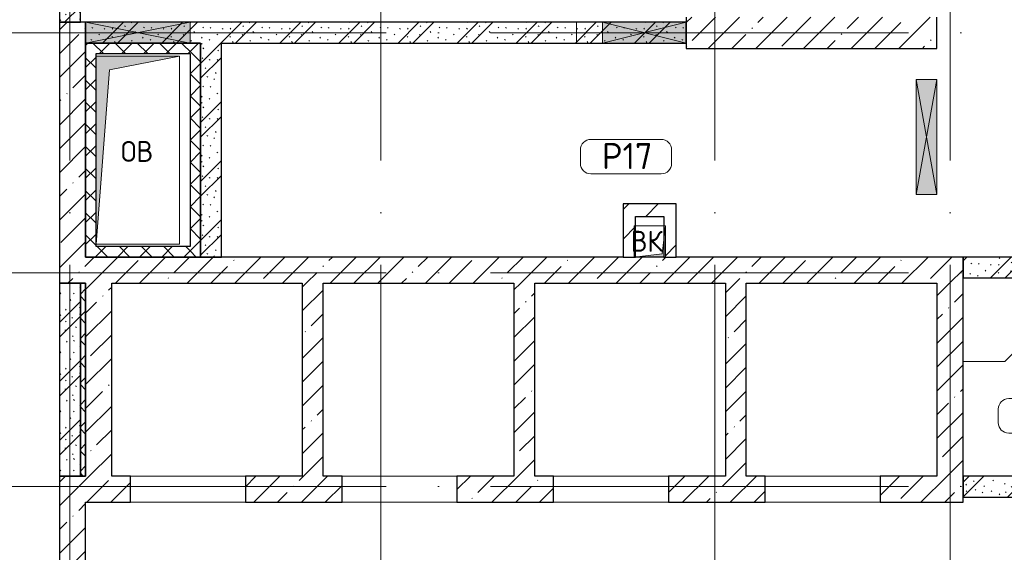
# Model space of a CAD drawing. Header units: millimetres. Extents: x -30540 to 175469, y -11730 to 122288.
# Tile 38 of 119: x 24355 to 33780, y 89070 to 94175. Entities that reach past the tile are written whole.
import ezdxf

# ---------------------------------------------------------------- set-up
doc = ezdxf.new("R2010")
doc.units = ezdxf.units.MM
doc.linetypes.add('3_ Штрих_ 1 х 1 мм', pattern=[400, 200, -200])
doc.linetypes.add('ADSK_Линия сетки', pattern=[5000, 4000, -500, 0, -500])
for name, color, linetype, lineweight in [('A-____-NOTE-TEXT', 7, 'Continuous', 18), ('A-AREA-____-IDEN', 7, 'Continuous', 9), ('A-DOOR-____-OTLN', 7, 'Continuous', 18), ('A-DOOR-OPNG-OTLN', 7, 'Continuous', 18), ('A-FLOR-____-OTLN', 7, 'Continuous', 18), ('A-GLAZ-____-MCUT', 7, 'Continuous', 9), ('A-GLAZ-____-OTLN', 7, 'Continuous', 18), ('A-WALL-____-MCUT', 7, 'Continuous', 40), ('A-WALL-____-PATT', 7, 'Continuous', 40), ('I-WALL-____-MCUT', 7, 'Continuous', 40), ('M-EQPM-____-OTLN', 7, 'Continuous', 18), ('P-SANR-FIXT-OTLN', 7, 'Continuous', 18), ('S-BEAM-____-OTLN', 7, 'Continuous', 18), ('S-COLS-____-MCUT', 7, 'Continuous', 40), ('S-COLS-____-OTLN', 7, 'Continuous', 18), ('S-GRID-____-OTLN', 7, 'Continuous', 9)]:
    doc.layers.add(name, color=color, linetype=linetype, lineweight=lineweight)
doc.styles.add('GOST Common', font='GOST_Common.ttf', dxfattribs={"height": 200})
doc.styles.add('GOST Common_3', font='GOST_Common.ttf', dxfattribs={"height": 250})
pattern_1 = [(45, (0, 0), (-228.0985, 228.0985), []), (45, (228.1, 0), (-228.0985, 228.0985), [403.225, -80.645, 6.706, -73.939])]
pattern_2 = [(135, (300.56, 377.28), (-565.6854, 6e-14), [10, -790]), (135, (349.8, 474.73), (-565.6854, 6e-14), [10, -790]), (135, (423.93, 473.06), (-565.6854, 6e-14), [10, -790]), (135, (229.92, 447.9), (-565.6854, 6e-14), [10, -790]), (135, (155.08, 447.9), (-565.6854, 6e-14), [10, -790]), (135, (114.9, 369.03), (-565.6854, 6e-14), [10, -790]), (135, (132.43, 285.8), (-565.6854, 6e-14), [10, -790]), (135, (214.66, 322), (-565.6854, 6e-14), [10, -790]), (135, (198.16, 261.88), (-565.6854, 6e-14), [10, -790]), (135, (45.2, 272.9), (-565.6854, 6e-14), [10, -790]), (135, (42.32, 336.16), (-565.6854, 6e-14), [10, -790]), (135, (92.26, 192.24), (-565.6854, 6e-14), [10, -790]), (135, (7.07, 149.2), (-565.6854, 6e-14), [10, -790]), (135, (80.6, 95.1), (-565.6854, 6e-14), [10, -790]), (135, (79.53, 36.94), (-565.6854, 6e-14), [10, -790]), (135, (153.87, 74.56), (-565.6854, 6e-14), [10, -790]), (135, (228.35, 124.8), (-565.6854, 6e-14), [10, -790]), (135, (279.75, 180.4), (-565.6854, 6e-14), [10, -790]), (135, (282.9, 31.63), (-565.6854, 6e-14), [10, -790]), (135, (377.38, 53.45), (-565.6854, 6e-14), [10, -790]), (135, (352.28, 102.7), (-565.6854, 6e-14), [10, -790]), (135, (354.05, 0), (-565.6854, 6e-14), [10, -790]), (135, (553.23, 16.45), (-565.6854, 6e-14), [10, -790]), (135, (542.38, 63.45), (-565.6854, 6e-14), [10, -790]), (135, (536.58, 239.3), (-565.6854, 6e-14), [10, -790]), (135, (475.85, 203.9), (-565.6854, 6e-14), [10, -790]), (135, (475.85, 316.54), (-565.6854, 6e-14), [10, -790]), (135, (520.8, 408.7), (-565.6854, 6e-14), [10, -790]), (135, (551.1, 470.8), (-565.6854, 6e-14), [10, -790]), (135, (235.25, 537.93), (-565.6854, 6e-14), [10, -790]), (135, (407.25, 547.65), (-565.6854, 6e-14), [10, -790]), (135, (94.5, 558.6), (-565.6854, 6e-14), [10, -790]), (135, (46.4, 532.3), (-565.6854, 6e-14), [10, -790]), (135, (85.56, 465.04), (-565.6854, 6e-14), [10, -790]), (135, (355.53, 181.14), (-565.6854, 6e-14), [10, -790]), (135, (362.23, 243.6), (-565.6854, 6e-14), [10, -790]), (135, (413.45, 344.1), (-565.6854, 6e-14), [10, -790]), (135, (286.3, 273.25), (-565.6854, 6e-14), [10, -790]), (135, (423.02, 263.72), (-565.6854, 6e-14), [10, -790]), (135, (162.94, 190.2), (-565.6854, 6e-14), [10, -790]), (135, (470.25, 120.93), (-565.6854, 6e-14), [10, -790]), (135, (484.48, 9.78), (-565.6854, 6e-14), [10, -790]), (45, (0, 212.13), (-565.6854, 0), []), (45, (212.13, 0), (-565.6854, 0), []), (45, (353.55, 0), (-565.6854, 0), []), (45, (0, 353.55), (-565.6854, 0), [])]
pattern_3 = [(45, (0, 0), (-424.264, 424.264), []), (45, (0, 282.8), (-424.264, 424.264), [])]
pattern_4 = [(45, (0, 0), (-106.06602, 106.06602), []), (135, (0, 0), (-106.06602, -106.06602), [])]

# ---------------------------------------------------------------- blocks, each defined once
blk = doc.blocks.new('КР-Проем - Настраиваемый-3591480-01 ЭО')
at = {"layer": 'A-DOOR-OPNG-OTLN', "color": 254, "lineweight": 13, "true_color": 0xcccccc}
for p, q in [((-550, 125), (550, 125)), ((-550, -125), (550, -125))]:
    blk.add_line(p, q, dxfattribs=at)
blk = doc.blocks.new('АР_Отверстие прямоугольное - ОВ-4744132-01 ЭО')
at = {"layer": 'A-GLAZ-____-OTLN', "lineweight": 13, "true_color": 0xf9f9f9}
blk.add_hatch(color=7, dxfattribs=at).paths.add_polyline_path([(625, -100), (625, 100), (-375, 100), (-375, -100)])
at = {"layer": 'A-GLAZ-____-MCUT', "color": 254, "lineweight": 15, "true_color": 0xcccccc}
for p, q in [((-375, 100), (-375, -100)), ((625, 100), (625, -100))]:
    blk.add_line(p, q, dxfattribs=at)
at = {"layer": 'A-GLAZ-____-OTLN', "color": 254, "lineweight": 5, "true_color": 0xcccccc}
for p, q in [((625, 100), (-375, -100)), ((-375, 100), (625, -100))]:
    blk.add_line(p, q, dxfattribs=at)
at = {"layer": 'A-GLAZ-____-OTLN', "color": 254, "lineweight": 13, "true_color": 0xcccccc}
for p, q in [((625, 100), (-375, 100)), ((-375, 100), (-375, -100)), ((625, -100), (625, 100)), ((-375, -100), (625, -100))]:
    blk.add_line(p, q, dxfattribs=at)
blk = doc.blocks.new('АР_Отверстие прямоугольное - ОВВ-4487244-01 ЭО')
at = {"layer": 'A-GLAZ-____-OTLN', "lineweight": 13, "true_color": 0xf9f9f9}
blk.add_hatch(color=7, dxfattribs=at).paths.add_polyline_path([(-275, 100), (-275, -100), (525, -100), (525, 100)])
at = {"layer": 'A-GLAZ-____-MCUT', "color": 254, "lineweight": 15, "true_color": 0xcccccc}
for p, q in [((-275, 100), (-275, -100)), ((525, 100), (525, -100))]:
    blk.add_line(p, q, dxfattribs=at)
at = {"layer": 'A-GLAZ-____-OTLN', "color": 254, "lineweight": 5, "true_color": 0xcccccc}
for p, q in [((525, 100), (-275, -100)), ((-275, 100), (525, -100))]:
    blk.add_line(p, q, dxfattribs=at)
at = {"layer": 'A-GLAZ-____-OTLN', "color": 254, "lineweight": 13, "true_color": 0xcccccc}
for p, q in [((525, 100), (-275, 100)), ((-275, 100), (-275, -100)), ((525, -100), (525, 100)), ((-275, -100), (525, -100))]:
    blk.add_line(p, q, dxfattribs=at)
blk = doc.blocks.new('АР_Отверстие прямоугольное - ОВВ-3666094-01 ЭО')
at = {"layer": 'A-GLAZ-____-OTLN', "lineweight": 13, "true_color": 0xf9f9f9}
blk.add_hatch(color=7, dxfattribs=at).paths.add_polyline_path([(-425, -100), (675, -100), (675, 100), (-425, 100)])
at = {"layer": 'A-GLAZ-____-MCUT', "color": 254, "lineweight": 15, "true_color": 0xcccccc}
for p, q in [((-425, 100), (-425, -100)), ((675, 100), (675, -100))]:
    blk.add_line(p, q, dxfattribs=at)
at = {"layer": 'A-GLAZ-____-OTLN', "color": 254, "lineweight": 5, "true_color": 0xcccccc}
for p, q in [((675, 100), (-425, -100)), ((-425, 100), (675, -100))]:
    blk.add_line(p, q, dxfattribs=at)
at = {"layer": 'A-GLAZ-____-OTLN', "color": 254, "lineweight": 13, "true_color": 0xcccccc}
for p, q in [((675, 100), (-425, 100)), ((-425, 100), (-425, -100)), ((675, -100), (675, 100)), ((-425, -100), (675, -100))]:
    blk.add_line(p, q, dxfattribs=at)
blk = doc.blocks.new('АР_Перемычка - 200_Уx2_50x5__250-Оп_0_50х5_-4826041-01 ЭО')
at = {"layer": 'S-BEAM-____-OTLN', "color": 254, "linetype": '3_ Штрих_ 1 х 1 мм', "lineweight": 15, "true_color": 0xdcdcdc}
for p, q in [((-750, 100), (-750, -100)), ((500, 100), (500, -100)), ((-750, 0), (-500, 0)), ((-500, 0), (500, 0))]:
    blk.add_line(p, q, dxfattribs=at)
blk = doc.blocks.new('АР_Перемычка1 - 200_Ар_10x3_ Оп_Уx1_50x5__250-0_50x5_-4487247-01 ЭО')
at = {"layer": 'S-BEAM-____-OTLN', "color": 254, "linetype": '3_ Штрих_ 1 х 1 мм', "lineweight": 15, "true_color": 0xdcdcdc}
for p, q in [((-400, 100), (-400, -100)), ((650, 100), (650, -100)), ((-400, 0), (400, 0)), ((400, 0), (650, 0))]:
    blk.add_line(p, q, dxfattribs=at)
blk = doc.blocks.new('АР_Канал вертикальный прямоугольный - ВК-7279905-01 ЭО')
at = {"layer": 'M-EQPM-____-OTLN', "lineweight": 13, "true_color": 0xe2e2e2}
blk.add_hatch(color=254, dxfattribs=at).paths.add_polyline_path([(-150, 150), (-150, -150), (-120, 120), (150, 150)])
at = {"layer": 'M-EQPM-____-OTLN', "color": 253, "lineweight": 13, "true_color": 0xaaaaaa}
for p, q in [((150, 150), (-150, 150)), ((-150, 150), (-150, -150)), ((150, 150), (-150, 150)), ((-150, 150), (-150, -150)), ((-150, -150), (-150, 150)), ((-150, 150), (150, 150)), ((-150, -150), (-120, 120)), ((-150, -150), (-120, 120)), ((-120, 120), (150, 150)), ((-120, 120), (150, 150)), ((150, -150), (150, 150)), ((150, 150), (150, -150)), ((-150, -150), (150, -150)), ((150, -150), (-150, -150))]:
    blk.add_line(p, q, dxfattribs=at)
blk = doc.blocks.new('АР_Канал вертикальный прямоугольный - ОВ-3402237-01 ЭО')
at = {"layer": 'M-EQPM-____-OTLN', "lineweight": 13, "true_color": 0xe2e2e2}
blk.add_hatch(color=254, dxfattribs=at).paths.add_polyline_path([(-400, -900), (-270, 770), (400, 900), (-400, 900)])
at = {"layer": 'M-EQPM-____-OTLN', "color": 253, "lineweight": 13, "true_color": 0xaaaaaa}
for p, q in [((400, 900), (-400, 900)), ((-400, 900), (-400, -900)), ((400, 900), (-400, 900)), ((-400, 900), (-400, -900)), ((-400, -900), (-400, 900)), ((-400, 900), (400, 900)), ((-270, 770), (400, 900)), ((-270, 770), (400, 900)), ((400, -900), (400, 900)), ((400, 900), (400, -900)), ((-400, -900), (-270, 770)), ((-400, -900), (-270, 770)), ((-400, -900), (400, -900)), ((400, -900), (-400, -900))]:
    blk.add_line(p, q, dxfattribs=at)
blk = doc.blocks.new('A-PLU-Shower_Corner_2D1 - 800x800-2371077-01 ЭО')
at = {"layer": 'P-SANR-FIXT-OTLN', "color": 253, "lineweight": 13, "true_color": 0xaaaaaa}
for p, q in [((-400, 800), (-800, 400)), ((-400, 800), (-800, 400)), ((0, 800), (-400, 800)), ((-400, 800), (0, 800)), ((0, 0), (0, 800)), ((0, 800), (0, 0)), ((-800, 400), (-800, 0)), ((-800, 0), (-800, 400)), ((0, 0), (-800, 0)), ((-800, 0), (0, 0))]:
    blk.add_line(p, q, dxfattribs=at)
blk = doc.blocks.new('Наметкина 10_РД_АР_К2_отсоединено_rvt-1-01 ЭО')
at = {"layer": 'A-WALL-____-PATT', "lineweight": 5, "true_color": 0xcccccc}
h = blk.add_hatch(dxfattribs=at)
h.set_pattern_fill('FP_51', color=254, style=0, pattern_type=2)
h.set_pattern_definition(pattern_2)
h.paths.add_polyline_path([(24935.3, 94150), (24935.3, 94735), (24735.3, 94735), (24735.3, 94150)])
h = blk.add_hatch(dxfattribs=at)
h.set_pattern_fill('FP_27', color=254, style=0, pattern_type=2)
h.set_pattern_definition(pattern_1)
h.paths.add_polyline_path([(24985.3, 91900), (24985.3, 94150), (24735.3, 94150), (24735.3, 91900)])
h = blk.add_hatch(dxfattribs=at)
h.set_pattern_fill('FP_51', color=254, style=0, pattern_type=2)
h.set_pattern_definition(pattern_2)
h.paths.add_polyline_path([(29935.3, 93950), (30735.3, 93950), (30735.3, 94150), (24985.3, 94150), (24985.3, 93950), (28674.7, 93950)])
h = blk.add_hatch(dxfattribs=at)
h.set_pattern_fill('FP_53', color=254, style=0, pattern_type=2)
h.set_pattern_definition(pattern_4)
h.paths.add_polyline_path([(25985.3, 93850), (26085.3, 93850), (26085.3, 93950), (24985.3, 93950), (24985.3, 93850), (25085.3, 93850)])
h = blk.add_hatch(dxfattribs=at)
h.set_pattern_fill('FP_51', color=254, style=0, pattern_type=2)
h.set_pattern_definition(pattern_2)
h.paths.add_polyline_path([(26285.3, 91900), (26285.3, 93950), (26085.3, 93950), (26085.3, 91900)])
h = blk.add_hatch(dxfattribs=at)
h.set_pattern_fill('FP_53', color=254, style=0, pattern_type=2)
h.set_pattern_definition(pattern_4)
h.paths.add_polyline_path([(25085.3, 91900), (25085.3, 93850), (24985.3, 93849.2), (24985.3, 91900)])
h = blk.add_hatch(dxfattribs=at)
h.set_pattern_fill('FP_53', color=254, style=0, pattern_type=2)
h.set_pattern_definition(pattern_4)
h.paths.add_polyline_path([(26085.3, 91900), (26085.3, 93850), (25985.3, 93849.2), (25985.3, 91900)])
h = blk.add_hatch(dxfattribs=at)
h.set_pattern_fill('FP_52', color=254, style=0, pattern_type=2)
h.set_pattern_definition(pattern_3)
h.paths.add_polyline_path([(30520.3, 92290), (30640.3, 92290), (30640.3, 92410), (30130.3, 92410), (30130.3, 92290), (30250.3, 92290)])
h = blk.add_hatch(dxfattribs=at)
h.set_pattern_fill('FP_52', color=254, style=0, pattern_type=2)
h.set_pattern_definition(pattern_3)
h.paths.add_polyline_path([(30130.3, 91900), (30250.3, 91901.7), (30250.3, 92290), (30130.3, 92290)])
h = blk.add_hatch(dxfattribs=at)
h.set_pattern_fill('FP_52', color=254, style=0, pattern_type=2)
h.set_pattern_definition(pattern_3)
h.paths.add_polyline_path([(30640.3, 91900), (30640.3, 92290), (30520.3, 92290), (30520.3, 92065), (30535.3, 92200), (30535.3, 91900)])
h = blk.add_hatch(dxfattribs=at)
h.set_pattern_fill('FP_53', color=254, style=0, pattern_type=2)
h.set_pattern_definition(pattern_4)
h.paths.add_polyline_path([(25985.3, 91900), (25985.3, 92000), (25085.3, 92000), (25085.3, 91900)])
h = blk.add_hatch(dxfattribs=at)
h.set_pattern_fill('FP_27', color=254, style=0, pattern_type=2)
h.set_pattern_definition(pattern_1)
h.paths.add_polyline_path([(32754.1, 91650), (33385.3, 91650), (33385.3, 91900), (24735.3, 91900), (24735.3, 91650), (31310.3, 91650)])
h = blk.add_hatch(dxfattribs=at)
h.set_pattern_fill('FP_51', color=254, style=0, pattern_type=2)
h.set_pattern_definition(pattern_2)
h.paths.add_polyline_path([(35205.3, 91700), (35235.3, 91700), (35235.3, 91900), (33385.3, 91900), (33385.3, 91700), (34935.3, 91700)])
h = blk.add_hatch(dxfattribs=at)
h.set_pattern_fill('FP_51', color=254, style=0, pattern_type=2)
h.set_pattern_definition(pattern_2)
h.paths.add_polyline_path([(24935.3, 89800), (24935.3, 91650), (24735.3, 91650), (24735.3, 89800)])
h = blk.add_hatch(dxfattribs=at)
h.set_pattern_fill('FP_53', color=254, style=0, pattern_type=2)
h.set_pattern_definition(pattern_4)
h.paths.add_polyline_path([(24985.3, 89800), (24985.3, 91650), (24935.3, 91650), (24935.3, 89800)])
h = blk.add_hatch(dxfattribs=at)
h.set_pattern_fill('FP_27', color=254, style=0, pattern_type=2)
h.set_pattern_definition(pattern_1)
h.paths.add_polyline_path([(25235.3, 89800), (25235.3, 91650), (24985.3, 91650), (24985.3, 89800)])
h = blk.add_hatch(dxfattribs=at)
h.set_pattern_fill('FP_27', color=254, style=0, pattern_type=2)
h.set_pattern_definition(pattern_1)
h.paths.add_polyline_path([(27260.3, 89800), (27260.3, 91650), (27060.3, 91650), (27060.3, 89800)])
h = blk.add_hatch(dxfattribs=at)
h.set_pattern_fill('FP_27', color=254, style=0, pattern_type=2)
h.set_pattern_definition(pattern_1)
h.paths.add_polyline_path([(29285.3, 89800), (29285.3, 91650), (29085.3, 91650), (29085.3, 89800)])
h = blk.add_hatch(dxfattribs=at)
h.set_pattern_fill('FP_27', color=254, style=0, pattern_type=2)
h.set_pattern_definition(pattern_1)
h.paths.add_polyline_path([(31310.3, 89800), (31310.3, 91650), (31110.3, 91650), (31110.3, 89800)])
h = blk.add_hatch(dxfattribs=at)
h.set_pattern_fill('FP_27', color=254, style=0, pattern_type=2)
h.set_pattern_definition(pattern_1)
h.paths.add_polyline_path([(33385.3, 89800), (33385.3, 91650), (33135.3, 91650), (33135.3, 89800)])
h = blk.add_hatch(dxfattribs=at)
h.set_pattern_fill('FP_27', color=254, style=0, pattern_type=2)
h.set_pattern_definition(pattern_1)
h.paths.add_polyline_path([(33385.3, 89550), (33385.3, 89800), (32590.3, 89800), (32590.3, 89550), (32754.1, 89550)])
h.paths.add_polyline_path([(29465.3, 89550), (29465.3, 89800), (28540.3, 89800), (28540.3, 89550), (28674.7, 89550)])
h.paths.add_polyline_path([(31490.3, 89550), (31490.3, 89800), (30565.3, 89800), (30565.3, 89550)])
h.paths.add_polyline_path([(27440.3, 89550), (27440.3, 89800), (26515.3, 89800), (26515.3, 89550)])
h.paths.add_polyline_path([(25415.3, 89550), (25415.3, 89800), (24735.3, 89800), (24735.3, 89550), (24985.3, 89550)])
h = blk.add_hatch(dxfattribs=at)
h.set_pattern_fill('FP_51', color=254, style=0, pattern_type=2)
h.set_pattern_definition(pattern_2)
h.paths.add_polyline_path([(35235.3, 89600), (35235.3, 89800), (35135.3, 89800), (35135.3, 89600)])
h.paths.add_polyline_path([(33385.3, 89600), (34235.3, 89600), (34235.3, 89800), (33385.3, 89800)])
h = blk.add_hatch(dxfattribs=at)
h.set_pattern_fill('FP_27', color=254, style=0, pattern_type=2)
h.set_pattern_definition(pattern_1)
h.paths.add_polyline_path([(24985.3, 86850), (24985.3, 89550), (24735.3, 89550), (24735.3, 86850)])
at = {"layer": 'S-COLS-____-OTLN', "lineweight": 5, "true_color": 0xcccccc}
h = blk.add_hatch(dxfattribs=at)
h.set_pattern_fill('FP_27', color=254, style=0, pattern_type=2)
h.set_pattern_definition(pattern_1)
h.paths.add_polyline_path([(30735.3, 93900), (33135.3, 93900), (33135.3, 94200), (30735.3, 94200), (30735.3, 93950)])
at = {"layer": 'A-FLOR-____-OTLN', "color": 254, "lineweight": 13, "true_color": 0xcccccc}
for p, q in [((26515.3, 89550), (25415.3, 89550)), ((28540.3, 89550), (27440.3, 89550)), ((30565.3, 89550), (29465.3, 89550)), ((32590.3, 89550), (31490.3, 89550))]:
    blk.add_line(p, q, dxfattribs=at)
at = {"layer": 'A-WALL-____-MCUT', "color": 254, "lineweight": 30, "true_color": 0xcccccc}
for p, q in [((24735.3, 94735), (24735.3, 94150)), ((24935.3, 94150), (24935.3, 94735)), ((24735.3, 94150), (24735.3, 91900)), ((24985.3, 94150), (24735.3, 94150)), ((24735.3, 94150), (24935.3, 94150)), ((25985.3, 94150), (24985.3, 94150)), ((24985.3, 94150), (24985.3, 93950)), ((24985.3, 93950), (24985.3, 94150)), ((29935.3, 94150), (25985.3, 94150)), ((30735.3, 94150), (29935.3, 94150)), ((30735.3, 93950), (30735.3, 94150)), ((24985.3, 93950), (25985.3, 93950)), ((24985.3, 93950), (24985.3, 93850)), ((25985.3, 93950), (24985.3, 93950)), ((24985.3, 91900), (24985.3, 93950)), ((25985.3, 93950), (26085.3, 93950)), ((26085.3, 93950), (25985.3, 93950)), ((26085.3, 93850), (26085.3, 93950)), ((26285.3, 93950), (29935.3, 93950)), ((29935.3, 93950), (30735.3, 93950)), ((24985.3, 93850), (24985.3, 91900)), ((25085.3, 93850), (25985.3, 93850)), ((25085.3, 92000), (25085.3, 93850)), ((25985.3, 93850), (25985.3, 92000)), ((26085.3, 91900), (26085.3, 93850)), ((25985.3, 92000), (25085.3, 92000)), ((24735.3, 91900), (24735.3, 91650)), ((30130.3, 91900), (24985.3, 91900)), ((24985.3, 91900), (25085.3, 91900)), ((25085.3, 91900), (25985.3, 91900)), ((25985.3, 91900), (26085.3, 91900)), ((30130.3, 91900), (30250.3, 91900)), ((30520.3, 91900), (30250.3, 91900)), ((30520.3, 91900), (30640.3, 91900)), ((33385.3, 91900), (30640.3, 91900)), ((33385.3, 91650), (33385.3, 91900)), ((24735.3, 91650), (24985.3, 91650)), ((24935.3, 91650), (24735.3, 91650)), ((24735.3, 91650), (24735.3, 89800)), ((24935.3, 89800), (24935.3, 91650)), ((24935.3, 91650), (24935.3, 89800)), ((24985.3, 91650), (24935.3, 91650)), ((24985.3, 91650), (24985.3, 89800)), ((24985.3, 89800), (24985.3, 91650)), ((25235.3, 91650), (27060.3, 91650)), ((25235.3, 89800), (25235.3, 91650)), ((27060.3, 91650), (27060.3, 89800)), ((27260.3, 91650), (29085.3, 91650)), ((27260.3, 89800), (27260.3, 91650)), ((29085.3, 91650), (29085.3, 89800)), ((29285.3, 91650), (31110.3, 91650)), ((29285.3, 89800), (29285.3, 91650)), ((31110.3, 91650), (31110.3, 89800)), ((31310.3, 91650), (33135.3, 91650)), ((31310.3, 89800), (31310.3, 91650)), ((33135.3, 91650), (33135.3, 89800)), ((33385.3, 89800), (33385.3, 91650)), ((24985.3, 89800), (24735.3, 89800)), ((24735.3, 89800), (24735.3, 89550)), ((24735.3, 89800), (24935.3, 89800)), ((24935.3, 89800), (24985.3, 89800)), ((25415.3, 89800), (25235.3, 89800)), ((25415.3, 89550), (25415.3, 89800)), ((27060.3, 89800), (26515.3, 89800)), ((26515.3, 89800), (26515.3, 89550)), ((27440.3, 89800), (27260.3, 89800)), ((27440.3, 89550), (27440.3, 89800)), ((29085.3, 89800), (28540.3, 89800)), ((28540.3, 89800), (28540.3, 89550)), ((29465.3, 89800), (29285.3, 89800)), ((29465.3, 89550), (29465.3, 89800)), ((31110.3, 89800), (30565.3, 89800)), ((30565.3, 89800), (30565.3, 89550)), ((31490.3, 89800), (31310.3, 89800)), ((31490.3, 89550), (31490.3, 89800)), ((33135.3, 89800), (32590.3, 89800)), ((32590.3, 89800), (32590.3, 89550)), ((33385.3, 89550), (33385.3, 89800)), ((24735.3, 89550), (24735.3, 88900)), ((24985.3, 89550), (25415.3, 89550)), ((24985.3, 88900), (24985.3, 89550)), ((26515.3, 89550), (27440.3, 89550)), ((28540.3, 89550), (29465.3, 89550)), ((30565.3, 89550), (31490.3, 89550)), ((32590.3, 89550), (33385.3, 89550))]:
    blk.add_line(p, q, dxfattribs=at)
at = {"layer": 'I-WALL-____-MCUT', "color": 254, "lineweight": 30, "true_color": 0xcccccc}
for p, q in [((26085.3, 93950), (26085.3, 91900)), ((26285.3, 91900), (26285.3, 93950)), ((30640.3, 92410), (30130.3, 92410)), ((30130.3, 92410), (30130.3, 92290)), ((30640.3, 92290), (30640.3, 92410)), ((30130.3, 92290), (30130.3, 91900)), ((30250.3, 92290), (30520.3, 92290)), ((30250.3, 91900), (30250.3, 92290)), ((30520.3, 92290), (30520.3, 91900)), ((30640.3, 91900), (30640.3, 92290)), ((26085.3, 91900), (26285.3, 91900)), ((35235.3, 91900), (33385.3, 91900)), ((33385.3, 91900), (33385.3, 91700)), ((33385.3, 91700), (35235.3, 91700)), ((34235.3, 89800), (33385.3, 89800)), ((33385.3, 89800), (33385.3, 89600)), ((33385.3, 89600), (34235.3, 89600))]:
    blk.add_line(p, q, dxfattribs=at)
at = {"layer": 'S-COLS-____-MCUT', "color": 254, "lineweight": 30, "true_color": 0xcccccc}
for p, q in [((30735.3, 94200), (30735.3, 94150)), ((33135.3, 93900), (33135.3, 94200)), ((30735.3, 94150), (30735.3, 93950)), ((30735.3, 93950), (30735.3, 93900)), ((30735.3, 93900), (33135.3, 93900))]:
    blk.add_line(p, q, dxfattribs=at)
at = {"layer": 'A-DOOR-____-OTLN', "color": 254, "lineweight": 13, "true_color": 0xcccccc}
for p in [(25965.3, 89675), (27990.3, 89675), (30015.3, 89675), (32040.3, 89675)]:
    blk.add_blockref('КР-Проем - Настраиваемый-3591480-01 ЭО', p, dxfattribs=at)
at = {"layer": 'A-GLAZ-____-OTLN', "color": 254, "lineweight": 13, "true_color": 0xcccccc}
blk.add_blockref('АР_Отверстие прямоугольное - ОВ-4744132-01 ЭО', (25360.3, 94050), dxfattribs=at)
for name, p, rotation in [('АР_Отверстие прямоугольное - ОВВ-4487244-01 ЭО', (30460.3, 94050), 180), ('АР_Отверстие прямоугольное - ОВВ-3666094-01 ЭО', (33035.3, 92925), 89.9999999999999)]:
    blk.add_blockref(name, p, dxfattribs=dict(at, rotation=rotation))
at = {"layer": 'M-EQPM-____-OTLN', "color": 253, "lineweight": 5, "true_color": 0xaaaaaa}
blk.add_blockref('АР_Канал вертикальный прямоугольный - ОВ-3402237-01 ЭО', (25485.3, 92925), dxfattribs=at)
at = {"layer": 'M-EQPM-____-OTLN', "color": 253, "lineweight": 5, "true_color": 0xaaaaaa, "rotation": 180}
blk.add_blockref('АР_Канал вертикальный прямоугольный - ВК-7279905-01 ЭО', (30385.3, 92050), dxfattribs=at)
at = {"layer": 'P-SANR-FIXT-OTLN', "color": 253, "lineweight": 5, "true_color": 0xaaaaaa, "rotation": 180}
blk.add_blockref('A-PLU-Shower_Corner_2D1 - 800x800-2371077-01 ЭО', (33385.3, 91700), dxfattribs=at)
at = {"layer": 'S-BEAM-____-OTLN', "color": 254, "lineweight": 13, "true_color": 0xcccccc}
blk.add_blockref('АР_Перемычка - 200_Уx2_50x5__250-Оп_0_50х5_-4826041-01 ЭО', (25485.3, 94050), dxfattribs=at)
at = {"layer": 'S-BEAM-____-OTLN', "color": 254, "lineweight": 13, "true_color": 0xcccccc, "rotation": 180}
blk.add_blockref('АР_Перемычка1 - 200_Ар_10x3_ Оп_Уx1_50x5__250-0_50x5_-4487247-01 ЭО', (30335.3, 94050), dxfattribs=at)
at = {"layer": 'A-____-NOTE-TEXT', "color": 253, "lineweight": 5, "true_color": 0xaaaaaa, "char_height": 200, "width": 400.844, "attachment_point": 1, "style": 'GOST Common'}
for s, insert in [('ОВ', (25323.1, 93012.2)), ('ВК', (30203.5, 92151.2))]:
    blk.add_mtext(s, dxfattribs=dict(at, insert=insert))
blk = doc.blocks.new('Марка помещения 2 - Марка помещения 2-1605974-01 ЭО')
at = {"layer": 'A-AREA-____-IDEN', "color": 253, "true_color": 0xaaaaaa}
for p, q in [((-1.797, 0.841), (1.569, 0.841)), ((-2.297, -0.309), (-2.297, 0.341)), ((2.069, 0.341), (2.069, -0.309)), ((1.569, -0.809), (-1.797, -0.809))]:
    blk.add_line(p, q, dxfattribs=at)
for centre, start, end in [((-1.797, 0.341), 90, 180), ((1.569, 0.341), 0, 90), ((-1.797, -0.309), 180, 270), ((1.569, -0.309), 270, 360)]:
    blk.add_arc(centre, 0.5, start, end, dxfattribs=at)

msp = doc.modelspace()

# ---------------------------------------------------------------- linework, layer by layer
at = {"layer": 'S-GRID-____-OTLN', "color": 253, "linetype": 'ADSK_Линия сетки', "true_color": 0xaaaaaa}
for p, q in [((24835.3, 67824.7), (24835.3, 122287.9)), ((27810.3, 67824.7), (27810.3, 122287.9)), ((31010.3, 67824.7), (31010.3, 122287.9)), ((33260.3, 67824.7), (33260.3, 122287.9)), ((67863.4, 94050), (9800.2, 94050)), ((67863.4, 91750), (9800.2, 91750)), ((67863.4, 89700), (9800.2, 89700))]:
    msp.add_line(p, q, dxfattribs=at)

# ---------------------------------------------------------------- block references
at = {"lineweight": 5}
msp.add_blockref('Наметкина 10_РД_АР_К2_отсоединено_rvt-1-01 ЭО', (0, 0), dxfattribs=at)
at = {"layer": 'A-AREA-____-IDEN', "color": 253, "true_color": 0xaaaaaa, "xscale": 199.9999999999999, "yscale": 199.9999999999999, "zscale": 199.9999999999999}
for p in [(30182, 92859.3), (34181.6, 90374.8)]:
    msp.add_blockref('Марка помещения 2 - Марка помещения 2-1605974-01 ЭО', p, dxfattribs=at)

# ---------------------------------------------------------------- texts
at = {"layer": 'A-AREA-____-IDEN', "color": 253, "true_color": 0xaaaaaa, "char_height": 250, "attachment_point": 1, "style": 'GOST Common_3'}
for s, insert, width in [('\\fGOST Common|b0|i0|c204|p34|;Р', (29927.5, 92993), 240.506), ('17', (30125.9, 92993), 384.81)]:
    msp.add_mtext(s, dxfattribs=dict(at, insert=insert, width=width))

doc.saveas('drawing.dxf')
